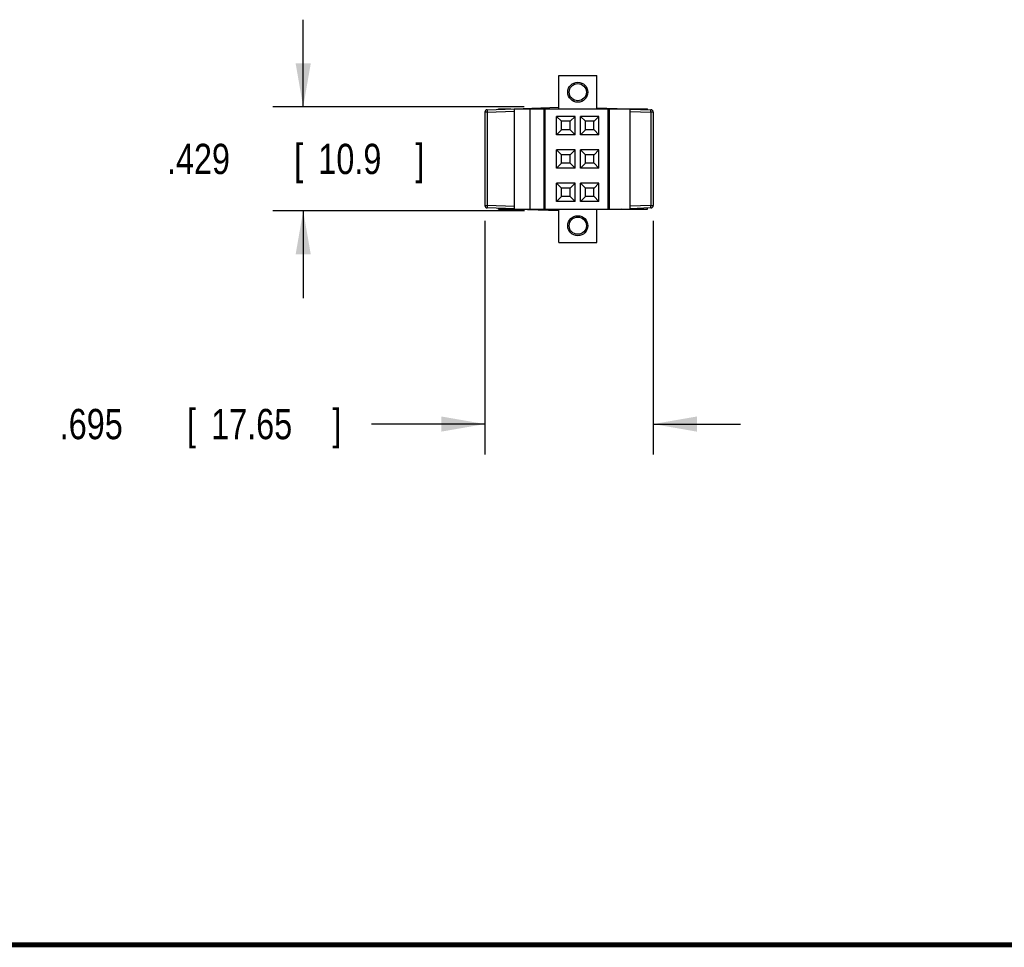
# Model space of a CAD drawing. Header units: inches. Extents: x 0.2 to 16.8, y 0.1 to 10.8.
# Tile 2 of 10: x 7.3 to 11.4, y 0.2 to 4.1. Entities that reach past the tile are written whole.
import ezdxf

# ---------------------------------------------------------------- set-up
doc = ezdxf.new("R2010")
doc.units = ezdxf.units.IN
doc.header["$LTSCALE"] = 0.935
doc.header["$MEASUREMENT"] = 0
doc.layers.get('0').update_dxf_attribs({"linetype": 'CONTINUOUS'})
doc.layers.add('DIMENSIONS', color=7, linetype='CONTINUOUS')
doc.styles.get("Standard").update_dxf_attribs({"font": 'txt', "width": 0.8})
doc.dimstyles.new('DIMSTYLE_1', dxfattribs={"dimtxt": 0.125, "dimasz": 0.18, "dimexe": 0.18, "dimexo": 0.0625, "dimgap": 0.09, "dimtad": 0, "dimtih": 1, "dimtoh": 1, "dimdec": 3, "dimzin": 4, "dimdsep": 46, "dimtxsty": 'STANDARD', "dimblk": '_FILLED', "dimblk1": '_FILLED', "dimblk2": '_FILLED', "dimcen": 0.09, "dimadec": 0, "dimazin": 0, "dimtp": 0.01, "dimtm": 0.01, "dimtfac": 1, "dimtdec": 3, "dimtofl": 0, "dimtmove": 0, "dimatfit": 3, "dimldrblk": '_FILLED', "dimfxl": 1, "dimtolj": 1, "dimtzin": 4, "dimarcsym": 0})

# ---------------------------------------------------------------- blocks, each defined once
blk = doc.blocks.new('_FILLED')
at = {"color": 0, "linetype": 'BYBLOCK'}
blk.add_solid([(0, 0), (-1, 0.174), (-1, -0.174)], dxfattribs=at)
blk = doc.blocks.new('*D2')
at = {"layer": 'DIMENSIONS', "color": 2, "linetype": 'CONTINUOUS'}
for p, q in [((8.4734, 3.7186), (8.4734, 4.0786)), ((9.3861, 3.7186), (8.3484, 3.7186)), ((9.3871, 3.2893), (8.3484, 3.2893)), ((8.4734, 3.2893), (8.4734, 2.9293))]:
    blk.add_line(p, q, dxfattribs=at)
at = {"layer": 'DIMENSIONS', "color": 2, "linetype": 'CONTINUOUS', "xscale": 0.18, "yscale": 0.18, "zscale": 0.18}
for p, rotation in [((8.4734, 3.7186), 270), ((8.4734, 3.2893), 90)]:
    blk.add_blockref('_FILLED', p, dxfattribs=dict(at, rotation=rotation))
at = {"layer": 'DIMENSIONS', "color": 2, "linetype": 'CONTINUOUS', "width": 0.8}
for s, p in [('.429', (7.9109, 3.4412)), ('[', (8.4359, 3.4412)), ('10.9', (8.5359, 3.4412)), (']', (8.9359, 3.4412))]:
    blk.add_text(s, height=0.125, dxfattribs=at).set_placement(p)
blk = doc.blocks.new('*D3')
at = {"layer": 'DIMENSIONS', "color": 2, "linetype": 'CONTINUOUS'}
for p, q in [((9.2234, 3.2486), (9.2234, 2.284)), ((9.9184, 3.2486), (9.9184, 2.284)), ((9.2234, 2.409), (8.7559, 2.409)), ((9.9184, 2.409), (10.2784, 2.409))]:
    blk.add_line(p, q, dxfattribs=at)
at = {"layer": 'DIMENSIONS', "color": 2, "linetype": 'CONTINUOUS', "xscale": 0.18, "yscale": 0.18, "zscale": 0.18}
blk.add_blockref('_FILLED', (9.2234, 2.409), dxfattribs=at)
at = {"layer": 'DIMENSIONS', "color": 2, "linetype": 'CONTINUOUS', "xscale": 0.18, "yscale": 0.18, "zscale": 0.18, "rotation": 180}
blk.add_blockref('_FILLED', (9.9184, 2.409), dxfattribs=at)
at = {"layer": 'DIMENSIONS', "color": 2, "linetype": 'CONTINUOUS', "width": 0.8}
for s, p in [('[', (7.9934, 2.3465)), (']', (8.5934, 2.3465)), ('.695', (7.4684, 2.3465)), ('17.65', (8.0934, 2.3465))]:
    blk.add_text(s, height=0.125, dxfattribs=at).set_placement(p)

msp = doc.modelspace()

# ---------------------------------------------------------------- linework, layer by layer
at = {"color": 7, "linetype": 'CONTINUOUS'}
for p, q in [((9.528, 3.7102), (9.528, 3.848)), ((9.528, 3.848), (9.6854, 3.848)), ((9.6854, 3.7102), (9.6854, 3.848)), ((9.2331, 3.7068), (9.528, 3.7171)), ((9.2331, 3.7068), (9.2334, 3.6968)), ((9.2334, 3.6968), (9.3449, 3.7007)), ((9.2799, 3.7084), (9.2799, 3.7102)), ((9.2799, 3.7102), (9.3308, 3.7102)), ((9.3449, 3.2972), (9.3449, 3.7107)), ((9.3449, 3.7102), (9.8941, 3.7102)), ((9.4099, 3.2968), (9.4099, 3.7102)), ((9.4675, 3.2968), (9.4675, 3.7102)), ((9.4728, 3.2968), (9.4728, 3.7102)), ((9.6854, 3.7146), (9.811, 3.7102)), ((9.7327, 3.2968), (9.7327, 3.7102)), ((9.7381, 3.2968), (9.7381, 3.7102)), ((9.8232, 3.2968), (9.8232, 3.7102)), ((9.8232, 3.7098), (9.9088, 3.7068)), ((9.8232, 3.6998), (9.9084, 3.6968)), ((9.8941, 3.7073), (9.8941, 3.7102)), ((9.9084, 3.6968), (9.9088, 3.7068)), ((9.2234, 3.6968), (9.2234, 3.3111)), ((9.2334, 3.6968), (9.2234, 3.6968)), ((9.2334, 3.6968), (9.2334, 3.3111)), ((9.5193, 3.6031), (9.5193, 3.6795)), ((9.5398, 3.659), (9.5193, 3.6795)), ((9.5957, 3.6795), (9.5193, 3.6795)), ((9.5398, 3.6236), (9.5398, 3.659)), ((9.5752, 3.659), (9.5398, 3.659)), ((9.5752, 3.659), (9.5957, 3.6795)), ((9.5752, 3.6236), (9.5752, 3.659)), ((9.5957, 3.6031), (9.5957, 3.6795)), ((9.6177, 3.6031), (9.6177, 3.6795)), ((9.6382, 3.659), (9.6177, 3.6795)), ((9.6941, 3.6795), (9.6177, 3.6795)), ((9.6382, 3.6236), (9.6382, 3.659)), ((9.6736, 3.659), (9.6382, 3.659)), ((9.6736, 3.6236), (9.6736, 3.659)), ((9.6737, 3.659), (9.6941, 3.6795)), ((9.6941, 3.6031), (9.6941, 3.6795)), ((9.9184, 3.6968), (9.9084, 3.6968)), ((9.9084, 3.6968), (9.9084, 3.3111)), ((9.9184, 3.6968), (9.9184, 3.3111)), ((9.5398, 3.6236), (9.5193, 3.6031)), ((9.5752, 3.6236), (9.5398, 3.6236)), ((9.5752, 3.6236), (9.5957, 3.6031)), ((9.6382, 3.6236), (9.6177, 3.6031)), ((9.6737, 3.6236), (9.6382, 3.6236)), ((9.6737, 3.6236), (9.6941, 3.6031)), ((9.5957, 3.6031), (9.5193, 3.6031)), ((9.6941, 3.6031), (9.6177, 3.6031)), ((9.5193, 3.4653), (9.5193, 3.5417)), ((9.5398, 3.5212), (9.5193, 3.5417)), ((9.5957, 3.5417), (9.5193, 3.5417)), ((9.5752, 3.5212), (9.5957, 3.5417)), ((9.5957, 3.4653), (9.5957, 3.5417)), ((9.6177, 3.4653), (9.6177, 3.5417)), ((9.6941, 3.5417), (9.6177, 3.5417)), ((9.6382, 3.5212), (9.6177, 3.5417)), ((9.6737, 3.5212), (9.6941, 3.5417)), ((9.6941, 3.4653), (9.6941, 3.5417)), ((9.5398, 3.4858), (9.5398, 3.5212)), ((9.5752, 3.5212), (9.5398, 3.5212)), ((9.5752, 3.4858), (9.5752, 3.5212)), ((9.6736, 3.5212), (9.6382, 3.5212)), ((9.6382, 3.4858), (9.6382, 3.5212)), ((9.6736, 3.4858), (9.6736, 3.5212)), ((9.5398, 3.4858), (9.5193, 3.4653)), ((9.5957, 3.4653), (9.5193, 3.4653)), ((9.5752, 3.4858), (9.5398, 3.4858)), ((9.5752, 3.4858), (9.5957, 3.4653)), ((9.6382, 3.4858), (9.6177, 3.4653)), ((9.6941, 3.4653), (9.6177, 3.4653)), ((9.6737, 3.4858), (9.6382, 3.4858)), ((9.6737, 3.4858), (9.6941, 3.4653)), ((9.5957, 3.4039), (9.5193, 3.4039)), ((9.5398, 3.3834), (9.5193, 3.4039)), ((9.5193, 3.3275), (9.5193, 3.4039)), ((9.5752, 3.3834), (9.5398, 3.3834)), ((9.5398, 3.348), (9.5398, 3.3834)), ((9.5752, 3.3834), (9.5957, 3.4039)), ((9.5752, 3.348), (9.5752, 3.3834)), ((9.5957, 3.3275), (9.5957, 3.4039)), ((9.6941, 3.4039), (9.6177, 3.4039)), ((9.6382, 3.3834), (9.6177, 3.4039)), ((9.6177, 3.3275), (9.6177, 3.4039)), ((9.6736, 3.3834), (9.6382, 3.3834)), ((9.6382, 3.348), (9.6382, 3.3834)), ((9.6736, 3.348), (9.6736, 3.3834)), ((9.6737, 3.3834), (9.6941, 3.4039)), ((9.6941, 3.3275), (9.6941, 3.4039)), ((9.5398, 3.348), (9.5193, 3.3275)), ((9.5752, 3.348), (9.5398, 3.348)), ((9.5752, 3.348), (9.5957, 3.3275)), ((9.6382, 3.348), (9.6177, 3.3275)), ((9.6737, 3.348), (9.6382, 3.348)), ((9.6737, 3.348), (9.6941, 3.3275)), ((9.2234, 3.3111), (9.2334, 3.3111)), ((9.2334, 3.3111), (9.2331, 3.3011)), ((9.3449, 3.2972), (9.2331, 3.3011)), ((9.3449, 3.3072), (9.2334, 3.3111)), ((9.2799, 3.2968), (9.2799, 3.2995)), ((9.2799, 3.2968), (9.8941, 3.2968)), ((9.3562, 3.2968), (9.528, 3.2908)), ((9.5957, 3.3275), (9.5193, 3.3275)), ((9.528, 3.159), (9.528, 3.2968)), ((9.6941, 3.3275), (9.6177, 3.3275)), ((9.7857, 3.2968), (9.6854, 3.2933)), ((9.6854, 3.159), (9.6854, 3.2968)), ((9.9084, 3.3111), (9.8232, 3.3081)), ((9.9088, 3.3011), (9.8232, 3.2981)), ((9.8941, 3.2968), (9.8941, 3.3006)), ((9.9084, 3.3111), (9.9184, 3.3111)), ((9.9088, 3.3011), (9.9084, 3.3111)), ((9.528, 3.159), (9.6854, 3.159))]:
    msp.add_line(p, q, dxfattribs=at)
at = {"color": 7, "linetype": 'CONTINUOUS', "const_width": 0.02}
msp.add_lwpolyline([(0.25, 0.2586), (16.75, 0.2586)], dxfattribs=at)
at = {"color": 7, "linetype": 'CONTINUOUS'}
for centre, radius in [((9.6067, 3.7791), 0.0413), ((9.6067, 3.7791), 0.0354), ((9.6067, 3.2279), 0.0413), ((9.6067, 3.2279), 0.0354)]:
    msp.add_circle(centre, radius, dxfattribs=at)
for centre, start, end in [((9.2334, 3.6968), 92, 180), ((9.9084, 3.6968), 0, 88), ((9.2334, 3.3111), 180, 268), ((9.9084, 3.3111), 272, 360)]:
    msp.add_arc(centre, 0.01, start, end, dxfattribs=at)

# ---------------------------------------------------------------- dimensions: what is measured, and where the dimension line sits
at = {"layer": 'DIMENSIONS', "color": 2, "linetype": 'CONTINUOUS'}
dim = msp.add_linear_dim(base=(8.4734, 3.2893), p1=(9.3861, 3.7186), p2=(9.3871, 3.2893), angle=270, dimstyle='DIMSTYLE_1', dxfattribs=at)
dim.commit()
dim.dimension.update_dxf_attribs({"geometry": '*D2', "text_midpoint": (8.4734, 3.5037), "dimtype": 160})
dim = msp.add_linear_dim(base=(9.9184, 2.409), p1=(9.2234, 3.2486), p2=(9.9184, 3.2486), dimstyle='DIMSTYLE_1', dxfattribs=at)
dim.commit()
dim.dimension.update_dxf_attribs({"geometry": '*D3', "text_midpoint": (8.0809, 2.409), "dimtype": 160})

doc.saveas('drawing.dxf')
